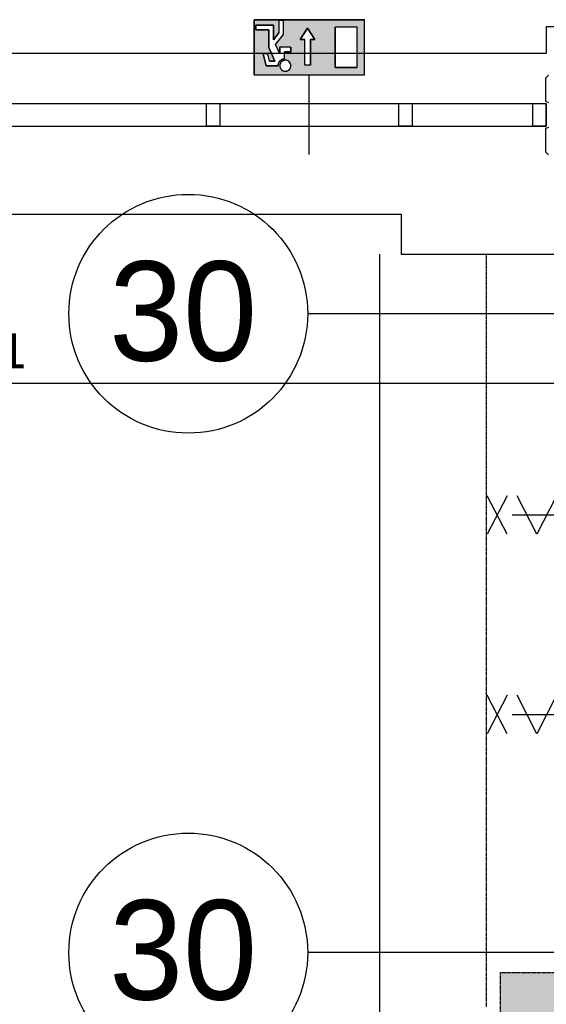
# Model space of a CAD drawing. Extents: x -1826 to 147704, y -44576 to 60962.
# Tile 55 of 75: x 89645 to 92291, y 33264 to 38212. Entities that reach past the tile are written whole.
import ezdxf

# ---------------------------------------------------------------- set-up
doc = ezdxf.new("R2010")
doc.units = 0
doc.header["$MEASUREMENT"] = 0
doc.header["$PDMODE"] = 35
doc.header["$PDSIZE"] = -0.5
doc.linetypes.add('DASHED', pattern=[0.75, 0.5, -0.25])
doc.layers.get('0').update_dxf_attribs({"linetype": 'CONTINUOUS'})
doc.layers.get('DEFPOINTS').update_dxf_attribs({"linetype": 'CONTINUOUS'})
for name, color, linetype in [('AA$1A---_ARCEER', 252, 'CONTINUOUS'), ('AL31----_BUITENKOZIJN', 252, 'CONTINUOUS'), ('AM$1A---_MAATVOERING', 252, 'CONTINUOUS'), ('Betonpalen', 252, 'CONTINUOUS'), ('Brandweer', 252, 'CONTINUOUS'), ('COMPARTIMENTERING', 252, 'CONTINUOUS'), ('LAYER01', 252, 'CONTINUOUS'), ('LAYER100', 252, 'DASHED'), ('OMPARTIMENTERING', 252, 'CONTINUOUS'), ('STEMPEL', 252, 'CONTINUOUS')]:
    doc.layers.add(name, color=color, linetype=linetype)
doc.styles.add('B-01', font='b-gbp')
doc.dimstyles.new('BBA_STAND', dxfattribs={"dimtxt": 175, "dimasz": 1, "dimexe": 1, "dimexo": 0.001, "dimgap": 75, "dimtad": 1, "dimdec": 0, "dimzin": 0, "dimdsep": 46, "dimtxsty": 'B-01', "dimblk": 'NONE', "dimblk1": 'PIJL1', "dimblk2": 'NONE', "dimcen": 1, "dimse1": 1, "dimse2": 1, "dimclrd": 256, "dimclre": 256, "dimclrt": 256, "dimadec": 4, "dimazin": 0, "dimtfac": 1, "dimtdec": 0, "dimtmove": 0, "dimatfit": 2, "dimldrblk": 'PIJL1', "dimfxl": 1, "dimtfillclr": 256, "dimtolj": 1, "dimtzin": 0, "dimarcsym": 0})

# ---------------------------------------------------------------- blocks, each defined once
blk = doc.blocks.new('*D38')
at = {"layer": 'AM$1A---_MAATVOERING', "lineweight": -2, "transparency": 16777216}
blk.add_line((91454.3, 20838.6), (91454.3, 37034), dxfattribs=at)
at = {"layer": 'DEFPOINTS', "color": 0, "transparency": 16777216}
for p in [(91454.3, 37034), (91990.7, 37034), (91790.7, 20838.6)]:
    blk.add_point(p, dxfattribs=at)
at = {"layer": 'AM$1A---_MAATVOERING', "transparency": 16777216, "insert": (91291.8, 28936.3), "char_height": 175, "attachment_point": 5, "rotation": 90, "style": 'B-01'}
blk.add_mtext('\\A1;16195', dxfattribs=at)
blk = doc.blocks.new('_None')
blk = doc.blocks.new('PIJL1')
at = {"color": 1, "linetype": 'ByBlock'}
blk.add_line((0, 82.6), (0, -82.6), dxfattribs=at)
blk.add_solid([(-100, 16.7), (-100, -16.7), (0, 0)], dxfattribs=at)
blk = doc.blocks.new('*D39')
at = {"layer": 'AM$1A---_MAATVOERING', "lineweight": -2, "transparency": 16777216}
blk.add_line((92441.7, 36384.1), (86390.7, 36384.1), dxfattribs=at)
at = {"layer": 'DEFPOINTS', "color": 0, "transparency": 16777216}
for p in [(86390.7, 37034), (92441.7, 37034), (86390.7, 36384.1)]:
    blk.add_point(p, dxfattribs=at)
at = {"layer": 'AM$1A---_MAATVOERING', "transparency": 16777216, "insert": (89416.2, 36546.6), "char_height": 175, "attachment_point": 5, "style": 'B-01'}
blk.add_mtext('\\A1;6051', dxfattribs=at)

msp = doc.modelspace()

# ---------------------------------------------------------------- hatches: boundary and pattern name
at = {"layer": 'AA$1A---_ARCEER'}
msp.add_hatch(color=256, dxfattribs=at).paths.add_polyline_path([(96713.4, 33104), (96713.4, 33104), (96814.4, 33104), (96814.4, 33424), (96040.7, 33424), (96040.7, 33374), (94939.7, 33374), (94939.7, 33424), (94939.7, 33424), (94841.4, 33424), (94840.7, 33424), (94840.7, 33424), (92540.7, 33424), (92540.7, 33423.9), (92441.7, 33423.9), (92441.7, 33424), (92060.7, 33424), (92060.7, 33104)])
at = {"layer": 'Brandweer'}
h = msp.add_hatch(color=256, dxfattribs=at)
h.paths.add_polyline_path([(91377.1, 38211.6), (91377.1, 37934.1), (90822.2, 37934.1), (90822.2, 38211.6)])
h.paths.add_polyline_path([(91128.3, 38112.8), (91091.3, 38168.2), (91054.3, 38112.8), (91077.4, 38112.8), (91077.4, 37983.3), (91105.2, 37983.3), (91105.2, 38112.8)], flags=16)
h.paths.add_polyline_path([(91229.1, 37971.1), (91340.1, 37971.1), (91340.1, 38174.6), (91229.1, 38174.6)], flags=16)
h.paths.add_polyline_path([(91007.2, 38072.9), (90951.7, 38072.9), (90951.7, 38039.3), (90930.3, 38086.3), (90970.2, 38137.6), (90970.2, 38207), (90947.1, 38207), (90947.1, 38145.5), (90919.3, 38109.9), (90919.3, 38183.8), (90831.5, 38183.8), (90831.5, 38160.7), (90896.2, 38160.7), (90896.2, 38071.9), (90927.3, 38003.5), (90900.4, 38003.5), (90891.1, 38040.5), (90867.3, 38040.5), (90882.3, 37980.4), (90943.3, 37980.4), (90943.9, 37986.9), (90944, 37987.2), (90947.3, 37996.8), (90947.5, 37997.2), (90950.8, 38002.4), (90951.2, 38002.8), (90954.3, 38006.4), (90954.6, 38006.6), (90960.3, 38011), (90960.9, 38011.3), (90966.5, 38014.1), (90968.1, 38014.6), (90971.3, 38015.5), (90972.9, 38015.9), (90973.2, 38016), (90973.6, 38016), (90974, 38016.1), (90974.4, 38016.1), (90974.8, 38016.2), (90974.8, 38049.7), (91007.2, 38049.7)], flags=16)
h.paths.add_polyline_path([(91000.6, 37998.3), (90999.1, 38000.1), (90995.8, 38002.9), (90995.9, 38002.8), (90992.5, 38004.9), (90988.8, 38006.6), (90984.9, 38007.7), (90980.8, 38008.2), (90976.7, 38008.1), (90972.7, 38007.4), (90972.5, 38007.3), (90968.6, 38006), (90967.8, 38005.6), (90965.1, 38004.2), (90964.8, 38004), (90961.8, 38001.9), (90961.7, 38001.8), (90958.5, 37998.8), (90957.9, 37997.9), (90956.3, 37995.8), (90955.3, 37994.1), (90954.7, 37993.2), (90954.9, 37993.5), (90953.2, 37989.7), (90952.1, 37985.7), (90952.2, 37985.8), (90951.9, 37983.8), (90951.6, 37982.2), (90951.7, 37979.1), (90951.7, 37977.6), (90952, 37976.3), (90952.5, 37973.6), (90953.1, 37971.8), (90953.3, 37970.9), (90953.2, 37971), (90955, 37967.2), (90955.2, 37966.9), (90957.3, 37963.5), (90958.2, 37962.6), (90959.9, 37960.6), (90960.3, 37960.3), (90963.2, 37957.7), (90964.3, 37957.2), (90966.3, 37955.9), (90968, 37955.1), (90968.6, 37954.8), (90968.2, 37955), (90971.4, 37953.8), (90973.7, 37953.2), (90974.2, 37953.1), (90978.1, 37952.6), (90982.2, 37952.7), (90986.5, 37953.5), (90987.2, 37953.7), (90990.3, 37954.8), (90991.5, 37955.4), (90993.7, 37956.5), (90997.5, 37959.2), (90998.4, 37960.1), (91000, 37961.7), (91001.3, 37963.3), (91002.1, 37964.2), (91001.8, 37963.8), (91004, 37967.3), (91005.6, 37971), (91006.7, 37974.9), (91007, 37976.9), (91007.1, 37977.4), (91007, 37977), (91007.3, 37980.4), (91007.3, 37980.4), (91006.9, 37984.5), (91006.1, 37988.4), (91005.3, 37990.3), (91005.2, 37990.9), (91005.3, 37990.4), (91004, 37993.5), (91001.8, 37997), (91000.7, 37998.2), (91000.6, 37998.3), (91000.7, 37998.2)], flags=16)

# ---------------------------------------------------------------- linework, layer by layer
at = {"layer": 'AL31----_BUITENKOZIJN'}
for p, q in [((92690.7, 38176), (92290.7, 38176)), ((92290.7, 38176), (92290.7, 38041)), ((92290.7, 38041), (89017.7, 38041)), ((91099.7, 37734), (91099.7, 37934.1)), ((88914.2, 37791), (92290.7, 37791)), ((90582.7, 37791), (90649.7, 37791)), ((90582.7, 37677), (90582.7, 37791)), ((90649.7, 37791), (90649.7, 37677)), ((91549.7, 37791), (91616.7, 37791)), ((91549.7, 37677), (91549.7, 37791)), ((91616.7, 37791), (91616.7, 37677)), ((92223.7, 37791), (92290.7, 37791)), ((92223.7, 37677), (92223.7, 37791)), ((92290.7, 37791), (92290.7, 37677)), ((92290.7, 37677), (92290.7, 37791)), ((91099.7, 37533.9), (91099.7, 37734)), ((88867.2, 37677), (92290.7, 37677)), ((90649.7, 37677), (90582.7, 37677)), ((91616.7, 37677), (91549.7, 37677)), ((92290.7, 37677), (92223.7, 37677))]:
    msp.add_line(p, q, dxfattribs=at)
for points in [[(92093.4, 35626), (91993.4, 35819.5)], [(92093.4, 35819.5), (91993.4, 35626)], [(92837.4, 35626), (92738.4, 35819.5), (92639.4, 35626), (92540.4, 35819.5), (92441.4, 35626), (92342.4, 35819.5), (92243.4, 35626), (92144.4, 35819.5)], [(92118.4, 35723), (92863.4, 35723)], [(92118.4, 35723), (92863.4, 35723)], [(92093.4, 34623), (91993.4, 34816.5)], [(92093.4, 34816.5), (91993.4, 34623)], [(92837.4, 34623), (92738.4, 34816.5), (92639.4, 34623), (92540.4, 34816.5), (92441.4, 34623), (92342.4, 34816.5), (92243.4, 34623), (92144.4, 34816.5)], [(92118.4, 34720), (92863.4, 34720)], [(92118.4, 34720), (92863.4, 34720)]]:
    msp.add_lwpolyline(points, dxfattribs=at)
at = {"layer": 'Betonpalen'}
for points in [[(92301.7, 37933), (92286.7, 37918), (92286.7, 37803), (92301.7, 37795)], [(92301.7, 37670), (92286.7, 37665), (92286.7, 37548), (92301.7, 37533)]]:
    msp.add_lwpolyline(points, dxfattribs=at)
at = {"layer": 'Brandweer'}
for p, q in [((90822.2, 38211.6), (91377.1, 38211.6)), ((90822.2, 37934.1), (90822.2, 38211.6)), ((90947.1, 38207), (90947.1, 38145.5)), ((90970.2, 38207), (90947.1, 38207)), ((90970.2, 38137.6), (90970.2, 38207)), ((91377.1, 37934.1), (91377.1, 38211.6)), ((90831.5, 38183.8), (90919.3, 38183.8)), ((90831.5, 38160.7), (90831.5, 38183.8)), ((90896.2, 38160.7), (90831.5, 38160.7)), ((90896.2, 38071.9), (90896.2, 38160.7)), ((90919.3, 38183.8), (90919.3, 38109.9)), ((91091.3, 38168.2), (91054.3, 38112.8)), ((91128.3, 38112.8), (91091.3, 38168.2)), ((91229.1, 37971.1), (91229.1, 38174.6)), ((91340.1, 38174.6), (91229.1, 38174.6)), ((91340.1, 37971.1), (91340.1, 38174.6)), ((90919.3, 38109.9), (90947.1, 38145.5)), ((90930.2, 38086.2), (90970.2, 38137.6)), ((91054.3, 38112.8), (91077.4, 38112.8)), ((91077.4, 37983.3), (91077.4, 38112.8)), ((91105.2, 38112.8), (91128.3, 38112.8)), ((91105.2, 37983.3), (91105.2, 38112.8)), ((90927.3, 38003.5), (90896.2, 38071.9)), ((90951.7, 38039.3), (90930.3, 38086.3)), ((90951.7, 38039.3), (90951.7, 38072.9)), ((91007.2, 38072.9), (90951.7, 38072.9)), ((91007.2, 38049.7), (90974.8, 38049.7)), ((90974.8, 38016.2), (90974.8, 38049.7)), ((91007.2, 38072.9), (91007.2, 38049.7)), ((90882.3, 37980.4), (90867.3, 38040.5)), ((90891.1, 38040.5), (90867.3, 38040.5)), ((90900.4, 38003.5), (90891.1, 38040.5)), ((90900.4, 38003.5), (90927.3, 38003.5)), ((90943.3, 37980.4), (90882.3, 37980.4)), ((91340.1, 37971.1), (91229.1, 37971.1)), ((90822.2, 37934.1), (91377.1, 37934.1))]:
    msp.add_line(p, q, dxfattribs=at)
for points in [[(90822.2, 38211.6), (90822.2, 37934.1), (91377.1, 37934.1), (91377.1, 38211.6), (90822.2, 38211.6)], [(90831.5, 38183.8), (90831.5, 38160.7), (90896.2, 38160.7), (90896.2, 38071.9), (90927.3, 38003.5), (90900.4, 38003.5), (90891.1, 38040.5), (90867.3, 38040.5), (90882.3, 37980.4), (90943.3, 37980.4), (90943.8, 37986.2), (90944.3, 37988.7), (90945, 37991.3), (90946, 37994), (90947.6, 37997.5), (90949.3, 38000.2), (90950.6, 38002.1), (90952.5, 38004.4), (90954.3, 38006.3), (90957.1, 38008.8), (90959.8, 38010.7), (90962.9, 38012.5), (90965.8, 38013.8), (90969.9, 38015.2), (90972.9, 38015.9), (90974.8, 38016.6), (90974.8, 38049.7), (91007.2, 38049.7), (91007.2, 38072.9), (90951.7, 38072.9), (90951.7, 38039.3), (90930.3, 38086.3), (90970.2, 38137.6), (90970.2, 38207), (90947.1, 38207), (90947.1, 38145.5), (90919.3, 38109.9), (90919.3, 38183.8), (90831.5, 38183.8)], [(91105.2, 37983.3), (91077.4, 37983.3), (91077.4, 38112.8), (91054.3, 38112.8), (91091.3, 38168.2), (91128.3, 38112.8), (91105.2, 38112.8), (91105.2, 37983.3)], [(91229.1, 38174.6), (91229.1, 37971.1), (91340.1, 37971.1), (91340.1, 38174.6), (91229.1, 38174.6)], [(90943.3, 37980.4), (90943.3, 37980.8), (90943.3, 37981.2), (90943.3, 37981.6), (90943.4, 37982), (90943.4, 37982.4), (90943.4, 37982.8), (90943.4, 37983.2), (90943.5, 37983.6), (90943.5, 37984), (90943.6, 37984.4), (90943.6, 37984.9), (90943.7, 37985.3), (90943.7, 37985.7), (90943.8, 37986.1), (90943.8, 37986.5), (90943.9, 37986.9), (90944, 37987.3), (90944.1, 37987.7), (90944.1, 37988.1), (90944.2, 37988.5), (90944.3, 37988.9), (90944.4, 37989.3), (90944.5, 37989.6), (90944.6, 37990), (90944.7, 37990.4), (90944.9, 37990.8), (90945, 37991.2), (90945.1, 37991.6), (90945.2, 37992), (90945.4, 37992.4), (90945.5, 37992.7), (90945.6, 37993.1), (90945.8, 37993.5), (90945.9, 37993.9), (90946.1, 37994.3), (90946.3, 37994.6), (90946.4, 37995), (90946.6, 37995.4), (90946.8, 37995.8), (90946.9, 37996.1), (90947.1, 37996.5), (90947.3, 37996.9), (90947.5, 37997.2), (90947.7, 37997.6), (90947.9, 37997.9), (90948.1, 37998.3), (90948.3, 37998.6), (90948.5, 37999), (90948.7, 37999.3), (90948.9, 37999.7), (90949.1, 38000), (90949.3, 38000.4), (90949.6, 38000.7), (90949.8, 38001), (90950, 38001.4), (90950.3, 38001.7), (90950.5, 38002), (90950.8, 38002.3), (90951, 38002.7), (90951.3, 38003), (90951.5, 38003.3), (90951.8, 38003.6), (90952, 38003.9), (90952.3, 38004.2), (90952.6, 38004.5), (90952.9, 38004.8), (90953.1, 38005.1), (90953.4, 38005.4), (90953.7, 38005.7), (90954, 38006), (90954.3, 38006.3), (90954.6, 38006.6), (90954.9, 38006.9), (90955.2, 38007.1), (90955.5, 38007.4), (90955.8, 38007.7), (90956.1, 38007.9), (90956.4, 38008.2), (90956.7, 38008.5), (90957, 38008.7), (90957.4, 38009), (90957.7, 38009.2), (90958, 38009.5), (90958.3, 38009.7), (90958.7, 38009.9), (90959, 38010.2), (90959.3, 38010.4), (90959.7, 38010.6), (90960, 38010.8), (90960.4, 38011), (90960.7, 38011.3), (90961.1, 38011.5), (90961.4, 38011.7), (90961.8, 38011.9), (90962.1, 38012.1), (90962.5, 38012.3), (90962.8, 38012.5), (90963.2, 38012.6), (90963.6, 38012.8), (90963.9, 38013), (90964.3, 38013.2), (90964.7, 38013.3), (90965, 38013.5), (90965.4, 38013.7), (90965.8, 38013.8), (90966.2, 38014), (90966.5, 38014.1), (90966.9, 38014.3), (90967.3, 38014.4), (90967.7, 38014.5), (90968.1, 38014.7), (90968.5, 38014.8), (90968.9, 38014.9), (90969.2, 38015), (90969.6, 38015.1), (90970, 38015.3), (90970.4, 38015.4), (90970.8, 38015.5), (90971.2, 38015.6), (90971.6, 38015.6), (90972, 38015.7), (90972.4, 38015.8), (90972.8, 38015.9), (90973.2, 38016), (90973.6, 38016), (90974, 38016.1), (90974.4, 38016.1), (90974.8, 38016.2)], [(90952, 37976.3), (90953.1, 37971.7), (90955.4, 37966.5), (90958.1, 37962.7), (90960.5, 37960.1), (90964.2, 37957.2), (90968.1, 37955.1), (90973.8, 37953.2), (90981.1, 37952.7), (90987.3, 37953.8), (90991.4, 37955.4), (90993.5, 37956.5), (90996.2, 37958.2), (90998.3, 37960), (91001.4, 37963.4), (91003.7, 37967), (91005.7, 37971.3), (91007, 37977), (91007.2, 37981.2), (91006.8, 37984.8), (91005.3, 37990.4), (91003.7, 37993.9), (91000.7, 37998.2), (90996.3, 38002.4), (90993.5, 38004.3), (90989.1, 38006.4), (90984.7, 38007.6), (90978, 38008.1), (90972, 38007.1), (90967.7, 38005.5), (90964.4, 38003.7), (90961.3, 38001.3), (90957.9, 37997.9), (90955.3, 37994), (90953.7, 37990.7), (90952.4, 37986.5), (90951.9, 37983.7), (90951.7, 37979.1), (90952, 37976.3)], [(90999.1, 37960.8), (91000, 37961.8), (91000.9, 37962.8), (91001.7, 37963.9), (91002.5, 37965), (91003.2, 37966.1), (91003.9, 37967.3), (91004.5, 37968.5), (91005.1, 37969.8), (91005.6, 37971), (91006, 37972.3), (91006.4, 37973.6), (91006.7, 37975), (91006.9, 37976.3), (91007, 37977.7), (91007.1, 37979), (91007.2, 37980.4), (91007.1, 37981.7), (91007, 37983.1), (91006.9, 37984.5), (91006.7, 37985.8), (91006.4, 37987.1), (91006, 37988.4), (91005.6, 37989.7), (91005.1, 37991), (91004.5, 37992.2), (91003.9, 37993.5), (91003.2, 37994.6), (91002.5, 37995.8), (91001.7, 37996.9), (91000.9, 37998), (91000, 37999), (90999.1, 38000), (90998.1, 38000.9), (90997, 38001.8), (90996, 38002.7), (90994.9, 38003.5), (90993.7, 38004.2), (90992.5, 38004.9), (90991.3, 38005.5), (90990.1, 38006), (90988.8, 38006.5), (90987.5, 38006.9), (90986.2, 38007.3), (90984.8, 38007.6), (90983.5, 38007.8), (90982.2, 38008), (90980.8, 38008.1), (90979.4, 38008.1), (90978.1, 38008.1), (90976.7, 38008), (90975.4, 38007.8), (90974, 38007.6), (90972.7, 38007.3), (90971.4, 38006.9), (90970.1, 38006.5), (90968.8, 38006), (90967.6, 38005.5), (90966.4, 38004.9), (90965.2, 38004.2), (90964, 38003.5), (90962.9, 38002.7), (90961.8, 38001.8), (90960.8, 38000.9), (90959.8, 38000), (90958.9, 37999), (90958, 37998), (90957.2, 37996.9), (90956.4, 37995.8), (90955.6, 37994.6), (90955, 37993.5), (90954.4, 37992.2), (90953.8, 37991), (90953.3, 37989.7), (90952.9, 37988.4), (90952.5, 37987.1), (90952.2, 37985.8), (90952, 37984.5), (90951.8, 37983.1), (90951.7, 37981.7), (90951.7, 37980.4), (90951.7, 37979), (90951.8, 37977.7), (90952, 37976.3), (90952.2, 37975), (90952.5, 37973.6), (90952.9, 37972.3), (90953.3, 37971), (90953.8, 37969.8), (90954.4, 37968.5), (90955, 37967.3), (90955.6, 37966.1), (90956.4, 37965), (90957.2, 37963.9), (90958, 37962.8), (90958.9, 37961.8), (90959.8, 37960.8), (90960.8, 37959.8), (90961.8, 37958.9), (90962.9, 37958.1), (90964, 37957.3), (90965.2, 37956.6), (90966.4, 37955.9), (90967.6, 37955.3), (90968.8, 37954.8), (90970.1, 37954.3), (90971.4, 37953.8), (90972.7, 37953.5), (90974, 37953.2), (90975.4, 37952.9), (90976.7, 37952.8), (90978.1, 37952.7), (90979.4, 37952.6), (90980.8, 37952.7), (90982.2, 37952.8), (90983.5, 37952.9), (90984.9, 37953.2), (90986.2, 37953.5), (90987.5, 37953.8), (90988.8, 37954.3), (90990.1, 37954.8), (90991.3, 37955.3), (90992.5, 37955.9), (90993.7, 37956.6), (90994.9, 37957.3), (90996, 37958.1), (90997, 37958.9), (90998.1, 37959.8), (90999.1, 37960.8)]]:
    msp.add_lwpolyline(points, dxfattribs=at)
msp.add_lwpolyline([(90943.3, 37980.4), (90943.9, 37987.1), (90947.4, 37997), (90950.9, 38002.5), (90954.4, 38006.4), (90960.5, 38011.2), (90966.9, 38014.3), (90971.8, 38015.7), (90974.8, 38016.6), (90974.8, 38049.7), (91007.2, 38049.7), (91007.2, 38072.9), (90951.7, 38072.9), (90951.7, 38039.3), (90930.3, 38086.3), (90970.2, 38137.6), (90970.2, 38207), (90947.1, 38207), (90947.1, 38145.5), (90919.3, 38109.9), (90919.3, 38183.8), (90831.5, 38183.8), (90831.5, 38160.7), (90896.2, 38160.7), (90896.2, 38071.9), (90927.3, 38003.5), (90900.4, 38003.5), (90891.1, 38040.5), (90867.3, 38040.5), (90882.3, 37980.4)], close=True, dxfattribs=at)
at = {"layer": 'COMPARTIMENTERING'}
for centre in [(90491.7, 36734), (90491.7, 33524)]:
    msp.add_circle(centre, 600, dxfattribs=at)
at = {"layer": 'LAYER100'}
for points in [[(91990.7, 33249), (91990.7, 37034)], [(96814.4, 33104), (92060.7, 33104), (92060.7, 33424), (94939.7, 33424)]]:
    msp.add_lwpolyline(points, dxfattribs=at)
at = {"layer": 'OMPARTIMENTERING', "ltscale": 800}
for p, q in [((92441.7, 36734), (91091.7, 36734)), ((92441.7, 33524), (91091.7, 33524))]:
    msp.add_line(p, q, dxfattribs=at)
at = {"layer": 'STEMPEL'}
for p, q in [((88020.7, 37234), (91560.7, 37234)), ((91560.7, 37234), (91560.7, 37034)), ((91560.7, 37034), (93420.7, 37034))]:
    msp.add_line(p, q, dxfattribs=at)
msp.add_lwpolyline([(91560.7, 37234), (91560.7, 37034), (93420.7, 37034), (93420.7, 37234)], dxfattribs=at)

# ---------------------------------------------------------------- texts
at = {"layer": 'LAYER01', "style": 'B-01'}
for p in [(90094, 36497.5), (90094, 33287.5)]:
    msp.add_text('30', height=500, rotation=0, dxfattribs=at).set_placement(p)

# ---------------------------------------------------------------- dimensions: what is measured, and where the dimension line sits
at = {"layer": 'AM$1A---_MAATVOERING'}
for base, p1, p2, angle, picture, middle in [((86390.7, 36384.1), (92441.7, 37034), (86390.7, 37034), 360, '*D39', (89416.2, 36546.6)), ((91454.3, 37034), (91790.7, 20838.6), (91990.7, 37034), 270, '*D38', (91291.8, 28936.3))]:
    dim = msp.add_linear_dim(base=base, p1=p1, p2=p2, angle=angle, dimstyle='BBA_STAND', dxfattribs=at)
    dim.commit()
    dim.dimension.update_dxf_attribs({"geometry": picture, "text_midpoint": middle})

doc.saveas('drawing.dxf')
